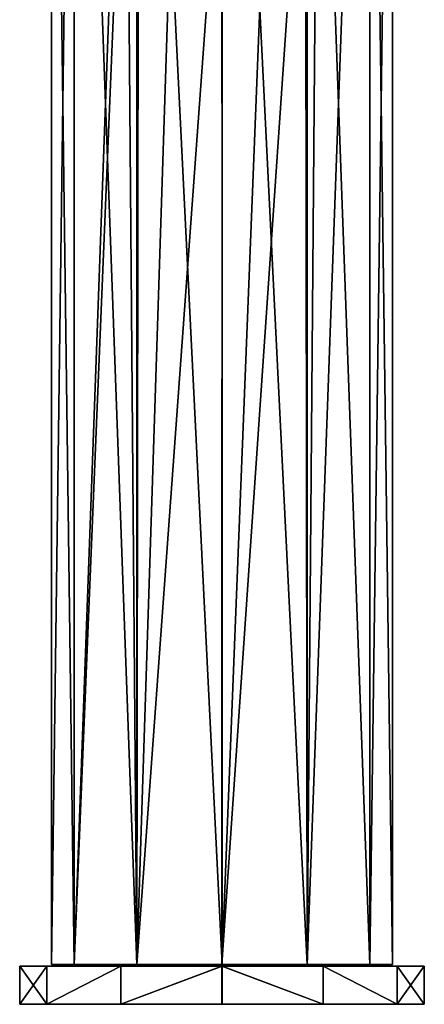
# Model space of a CAD drawing. Header units: metres. Extents: x -26 to 26, y -191 to 67.
# Tile 1 of 6: x -26 to 26, y -191 to -62. Entities that reach past the tile are written whole.
import ezdxf

# ---------------------------------------------------------------- set-up
doc = ezdxf.new("R2010")
doc.units = ezdxf.units.M
doc.layers.add('solid_10531022', color=7, linetype='CONTINUOUS')

msp = doc.modelspace()

# ---------------------------------------------------------------- linework, layer by layer
at = {"layer": 'solid_10531022'}
for points in [[(-19.355635, -185.5, 11.175054), (-22.35, 40), (-22.35, -185.5)], [(-19.355635, 40, -11.175054), (-22.35, -185.5), (-22.35, 40)], [(-19.355635, 40, -11.175054), (-19.355629, -185.5, -11.175066), (-22.35, -185.5)], [(-19.355635, -185.5, 11.175054), (-19.355629, 40, 11.175066), (-22.35, 40)], [(-19.355635, -185.5, 11.175054), (-11.174869, -185.5, 19.355728), (-19.355629, 40, 11.175066)], [(-19.355635, 40, -11.175054), (-11.174869, 40, -19.355728), (-19.355629, -185.5, -11.175066)], [(-11.174869, -185.5, 19.355728), (-11.174864, 40, 19.35573), (-19.355629, 40, 11.175066)], [(-12.500051, -19.499985, -18.52758), (-19.355629, -185.5, -11.175066), (-11.174869, 40, -19.355728)], [(-11.174869, -185.5, 19.355728), (0.000002, -185.5, 22.349997), (-11.174864, 40, 19.35573)], [(0.000002, -185.5, 22.349997), (-0.000002, 40, 22.349997), (-11.174864, 40, 19.35573)], [(11.174864, -185.5, 19.35573), (11.174869, 40, 19.355728), (-0.000002, 40, 22.349997)], [(0.000002, -185.5, 22.349997), (11.174864, -185.5, 19.35573), (-0.000002, 40, 22.349997)], [(11.174864, -185.5, 19.35573), (19.355629, -185.5, 11.175066), (11.174869, 40, 19.355728)], [(19.355629, -185.5, 11.175066), (19.355635, 40, 11.175054), (11.174869, 40, 19.355728)], [(19.355629, 40, -11.175066), (19.355635, -185.5, -11.175054), (11.174869, -185.5, -19.355728)], [(12.500051, -19.500015, -18.52758), (19.355629, 40, -11.175066), (11.174869, -185.5, -19.355728)], [(19.355629, -185.5, 11.175066), (22.35, -185.5), (19.355635, 40, 11.175054)], [(19.355629, 40, -11.175066), (22.35, 40), (19.355635, -185.5, -11.175054)], [(22.35, -185.5), (22.35, 40), (19.355635, 40, 11.175054)], [(19.355635, -185.5, -11.175054), (22.35, 40), (22.35, -185.5)], [(-12.500051, -19.499985, -18.52758), (-11.174864, -185.5, -19.35573), (-19.355629, -185.5, -11.175066)], [(-12.500051, -19.499985, -18.52758), (-10.945591, -25.536806, -19.486317), (-11.174864, -185.5, -19.35573)], [(10.945533, -25.536915, -19.486349), (12.500051, -19.500015, -18.52758), (11.174869, -185.5, -19.355728)], [(-10.945591, -25.536806, -19.486317), (-6.141292, -30.387398, -21.489697), (-11.174864, -185.5, -19.35573)], [(10.945533, -25.536915, -19.486349), (11.174869, -185.5, -19.355728), (-0.000002, -185.5, -22.349997)], [(6.141371, -30.387352, -21.489674), (10.945533, -25.536915, -19.486349), (-0.000002, -185.5, -22.349997)], [(-6.141292, -30.387398, -21.489697), (0, -32, -22.35), (-11.174864, -185.5, -19.35573)], [(0, -32, -22.35), (6.141371, -30.387352, -21.489674), (-0.000002, -185.5, -22.349997)], [(0, -32, -22.35), (-0.000002, -185.5, -22.349997), (-11.174864, -185.5, -19.35573)], [(-15.501822, -185.5, 8.950045), (-19.355635, -185.5, 11.175054), (-22.35, -185.5)], [(-17.899994, -185.5, -0.000055), (-22.35, -185.5), (-19.355629, -185.5, -11.175066)], [(-17.899994, -185.5, -0.000055), (-15.501822, -185.5, 8.950045), (-22.35, -185.5)], [(-8.95, -185.5, 15.501855), (-11.174869, -185.5, 19.355728), (-19.355635, -185.5, 11.175054)], [(-15.501822, -185.5, 8.950045), (-8.95, -185.5, 15.501855), (-19.355635, -185.5, 11.175054)], [(-8.950045, -185.5, -15.501822), (-19.355629, -185.5, -11.175066), (-11.174864, -185.5, -19.35573)], [(-15.501855, -185.5, -8.95), (-17.899994, -185.5, -0.000055), (-19.355629, -185.5, -11.175066)], [(-8.950045, -185.5, -15.501822), (-15.501855, -185.5, -8.95), (-19.355629, -185.5, -11.175066)], [(-17.900005, -185.699997, 0.000062), (-17.899994, -185.5, -0.000055), (-15.501855, -185.5, -8.95)], [(-15.501854, -185.699997, 8.950012), (-17.899994, -185.5, -0.000055), (-17.900005, -185.699997, 0.000062)], [(-17.900005, -185.699997, 0.000062), (-15.501855, -185.5, -8.95), (-15.501855, -185.699997, -8.95)], [(-15.501854, -185.699997, 8.950012), (-15.501822, -185.5, 8.950045), (-17.899994, -185.5, -0.000055)], [(-15.501855, -185.699997, -8.95), (-15.501855, -185.5, -8.95), (-8.950045, -185.5, -15.501822)], [(-15.501855, -185.699997, -8.95), (-8.950045, -185.5, -15.501822), (-8.949881, -185.699997, -15.501931)], [(-8.949911, -185.699997, 15.501906), (-15.501822, -185.5, 8.950045), (-15.501854, -185.699997, 8.950012)], [(-8.949911, -185.699997, 15.501906), (-8.95, -185.5, 15.501855), (-15.501822, -185.5, 8.950045)], [(-11.174869, -185.5, 19.355728), (11.174864, -185.5, 19.35573), (0.000002, -185.5, 22.349997)], [(-0.000055, -185.5, 17.899994), (11.174864, -185.5, 19.35573), (-11.174869, -185.5, 19.355728)], [(-8.95, -185.5, 15.501855), (-0.000055, -185.5, 17.899994), (-11.174869, -185.5, 19.355728)], [(-11.174864, -185.5, -19.35573), (-0.000002, -185.5, -22.349997), (11.174869, -185.5, -19.355728)], [(0.000055, -185.5, -17.899994), (-11.174864, -185.5, -19.35573), (11.174869, -185.5, -19.355728)], [(0.000055, -185.5, -17.899994), (-8.950045, -185.5, -15.501822), (-11.174864, -185.5, -19.35573)], [(-8.949881, -185.699997, -15.501931), (-8.950045, -185.5, -15.501822), (0.000055, -185.5, -17.899994)], [(-8.949911, -185.699997, 15.501906), (-0.000055, -185.5, 17.899994), (-8.95, -185.5, 15.501855)], [(0.000044, -185.699997, 17.900005), (-0.000055, -185.5, 17.899994), (-8.949911, -185.699997, 15.501906)], [(-8.949881, -185.699997, -15.501931), (0.000055, -185.5, -17.899994), (-0.000044, -185.699997, -17.900005)], [(-0.000055, -185.5, 17.899994), (8.950045, -185.5, 15.501822), (11.174864, -185.5, 19.35573)], [(8.949881, -185.699997, 15.501931), (8.950045, -185.5, 15.501822), (-0.000055, -185.5, 17.899994)], [(8.949881, -185.699997, 15.501931), (-0.000055, -185.5, 17.899994), (0.000044, -185.699997, 17.900005)], [(-0.000044, -185.699997, -17.900005), (0.000055, -185.5, -17.899994), (8.949911, -185.699997, -15.501906)], [(8.95, -185.5, -15.501855), (0.000055, -185.5, -17.899994), (11.174869, -185.5, -19.355728)], [(8.949911, -185.699997, -15.501906), (0.000055, -185.5, -17.899994), (8.95, -185.5, -15.501855)], [(8.949881, -185.699997, 15.501931), (15.501855, -185.699997, 8.95), (8.950045, -185.5, 15.501822)], [(8.949911, -185.699997, -15.501906), (8.95, -185.5, -15.501855), (15.501822, -185.5, -8.950045)], [(8.949911, -185.699997, -15.501906), (15.501822, -185.5, -8.950045), (15.501854, -185.699997, -8.950012)], [(8.95, -185.5, -15.501855), (11.174869, -185.5, -19.355728), (19.355635, -185.5, -11.175054)], [(15.501822, -185.5, -8.950045), (8.95, -185.5, -15.501855), (19.355635, -185.5, -11.175054)], [(8.950045, -185.5, 15.501822), (19.355629, -185.5, 11.175066), (11.174864, -185.5, 19.35573)], [(8.950045, -185.5, 15.501822), (15.501855, -185.5, 8.95), (19.355629, -185.5, 11.175066)], [(15.501855, -185.699997, 8.95), (15.501855, -185.5, 8.95), (8.950045, -185.5, 15.501822)], [(15.501822, -185.5, -8.950045), (19.355635, -185.5, -11.175054), (22.35, -185.5)], [(17.899994, -185.5, 0.000055), (15.501822, -185.5, -8.950045), (22.35, -185.5)], [(15.501854, -185.699997, -8.950012), (15.501822, -185.5, -8.950045), (17.899994, -185.5, 0.000055)], [(15.501854, -185.699997, -8.950012), (17.899994, -185.5, 0.000055), (17.900005, -185.699997, -0.000062)], [(17.899994, -185.5, 0.000055), (19.355629, -185.5, 11.175066), (15.501855, -185.5, 8.95)], [(17.900005, -185.699997, -0.000062), (17.899994, -185.5, 0.000055), (15.501855, -185.5, 8.95)], [(17.900005, -185.699997, -0.000062), (15.501855, -185.5, 8.95), (15.501855, -185.699997, 8.95)], [(17.899994, -185.5, 0.000055), (22.35, -185.5), (19.355629, -185.5, 11.175066)], [(-22.949673, -185.699997, -13.25), (-22.949673, -190.699997, -13.25), (-26.499992, -190.699997, -0.000442)], [(-26.499992, -185.699997, -0.000399), (-26.499992, -190.699997, -0.000442), (-22.949545, -190.699997, 13.250208)], [(-26.499992, -185.699997, -0.000399), (-22.949673, -185.699997, -13.25), (-26.499992, -190.699997, -0.000442)], [(-22.949619, -185.699997, 13.250083), (-26.499992, -185.699997, -0.000399), (-22.949545, -190.699997, 13.250208)], [(-15.501855, -185.699997, -8.95), (-22.949673, -185.699997, -13.25), (-26.499992, -185.699997, -0.000399)], [(-15.501854, -185.699997, 8.950012), (-26.499992, -185.699997, -0.000399), (-22.949619, -185.699997, 13.250083)], [(-17.900005, -185.699997, 0.000062), (-15.501855, -185.699997, -8.95), (-26.499992, -185.699997, -0.000399)], [(-15.501854, -185.699997, 8.950012), (-17.900005, -185.699997, 0.000062), (-26.499992, -185.699997, -0.000399)], [(-13.250379, -185.699997, -22.949446), (-13.250341, -190.699997, -22.949467), (-22.949673, -190.699997, -13.25)], [(-22.949673, -185.699997, -13.25), (-13.250379, -185.699997, -22.949446), (-22.949673, -190.699997, -13.25)], [(-8.949881, -185.699997, -15.501931), (-13.250379, -185.699997, -22.949446), (-22.949673, -185.699997, -13.25)], [(-15.501855, -185.699997, -8.95), (-8.949881, -185.699997, -15.501931), (-22.949673, -185.699997, -13.25)], [(-13.250134, -185.699997, 22.949604), (-22.949619, -185.699997, 13.250083), (-22.949545, -190.699997, 13.250208)], [(-0.000244, -185.699997, 26.499992), (-22.949619, -185.699997, 13.250083), (-13.250134, -185.699997, 22.949604)], [(13.250379, -185.699997, 22.949446), (-22.949619, -185.699997, 13.250083), (-0.000244, -185.699997, 26.499992)], [(-8.949911, -185.699997, 15.501906), (-22.949619, -185.699997, 13.250083), (13.250379, -185.699997, 22.949446)], [(-8.949911, -185.699997, 15.501906), (-15.501854, -185.699997, 8.950012), (-22.949619, -185.699997, 13.250083)], [(-13.250134, -185.699997, 22.949604), (-22.949545, -190.699997, 13.250208), (-13.249874, -190.699997, 22.949755)], [(-13.250379, -185.699997, -22.949446), (0.000244, -185.699997, -26.499992), (-13.250341, -190.699997, -22.949467)], [(-13.250379, -185.699997, -22.949446), (22.949619, -185.699997, -13.250083), (0.000244, -185.699997, -26.499992)], [(8.949911, -185.699997, -15.501906), (22.949619, -185.699997, -13.250083), (-13.250379, -185.699997, -22.949446)], [(-0.000044, -185.699997, -17.900005), (8.949911, -185.699997, -15.501906), (-13.250379, -185.699997, -22.949446)], [(-8.949881, -185.699997, -15.501931), (-0.000044, -185.699997, -17.900005), (-13.250379, -185.699997, -22.949446)], [(0.000244, -185.699997, -26.499992), (0.000099, -190.699997, -26.499994), (-13.250341, -190.699997, -22.949467)], [(-0.000244, -185.699997, 26.499992), (-13.250134, -185.699997, 22.949604), (-13.249874, -190.699997, 22.949755)], [(-0.000244, -185.699997, 26.499992), (-13.249874, -190.699997, 22.949755), (-0.000099, -190.699997, 26.499994)], [(0.000044, -185.699997, 17.900005), (-8.949911, -185.699997, 15.501906), (13.250379, -185.699997, 22.949446)], [(-0.000244, -185.699997, 26.499992), (-0.000099, -190.699997, 26.499994), (13.250341, -190.699997, 22.949467)], [(13.250379, -185.699997, 22.949446), (-0.000244, -185.699997, 26.499992), (13.250341, -190.699997, 22.949467)], [(8.949881, -185.699997, 15.501931), (0.000044, -185.699997, 17.900005), (13.250379, -185.699997, 22.949446)], [(0.000244, -185.699997, -26.499992), (13.249874, -190.699997, -22.949755), (0.000099, -190.699997, -26.499994)], [(0.000244, -185.699997, -26.499992), (13.250134, -185.699997, -22.949604), (13.249874, -190.699997, -22.949755)], [(0.000244, -185.699997, -26.499992), (22.949619, -185.699997, -13.250083), (13.250134, -185.699997, -22.949604)], [(8.949881, -185.699997, 15.501931), (13.250379, -185.699997, 22.949446), (22.949673, -185.699997, 13.25)], [(8.949881, -185.699997, 15.501931), (22.949673, -185.699997, 13.25), (15.501855, -185.699997, 8.95)], [(8.949911, -185.699997, -15.501906), (15.501854, -185.699997, -8.950012), (22.949619, -185.699997, -13.250083)], [(13.250134, -185.699997, -22.949604), (22.949545, -190.699997, -13.250208), (13.249874, -190.699997, -22.949755)], [(13.250134, -185.699997, -22.949604), (22.949619, -185.699997, -13.250083), (22.949545, -190.699997, -13.250208)], [(13.250379, -185.699997, 22.949446), (13.250341, -190.699997, 22.949467), (22.949673, -190.699997, 13.25)], [(13.250379, -185.699997, 22.949446), (22.949673, -190.699997, 13.25), (22.949673, -185.699997, 13.25)], [(15.501854, -185.699997, -8.950012), (26.499992, -185.699997, 0.000399), (22.949619, -185.699997, -13.250083)], [(15.501854, -185.699997, -8.950012), (17.900005, -185.699997, -0.000062), (26.499992, -185.699997, 0.000399)], [(15.501855, -185.699997, 8.95), (22.949673, -185.699997, 13.25), (26.499992, -185.699997, 0.000399)], [(17.900005, -185.699997, -0.000062), (15.501855, -185.699997, 8.95), (26.499992, -185.699997, 0.000399)], [(26.499992, -185.699997, 0.000399), (26.499992, -190.699997, 0.000442), (22.949545, -190.699997, -13.250208)], [(22.949619, -185.699997, -13.250083), (26.499992, -185.699997, 0.000399), (22.949545, -190.699997, -13.250208)], [(22.949673, -185.699997, 13.25), (22.949673, -190.699997, 13.25), (26.499992, -190.699997, 0.000442)], [(26.499992, -185.699997, 0.000399), (22.949673, -185.699997, 13.25), (26.499992, -190.699997, 0.000442)], [(13.250341, -190.699997, 22.949467), (-26.499992, -190.699997, -0.000442), (-22.949673, -190.699997, -13.25)], [(-0.000099, -190.699997, 26.499994), (-22.949545, -190.699997, 13.250208), (-26.499992, -190.699997, -0.000442)], [(13.250341, -190.699997, 22.949467), (-0.000099, -190.699997, 26.499994), (-26.499992, -190.699997, -0.000442)], [(-22.949673, -190.699997, -13.25), (-13.250341, -190.699997, -22.949467), (22.949673, -190.699997, 13.25)], [(13.250341, -190.699997, 22.949467), (-22.949673, -190.699997, -13.25), (22.949673, -190.699997, 13.25)], [(-0.000099, -190.699997, 26.499994), (-13.249874, -190.699997, 22.949755), (-22.949545, -190.699997, 13.250208)], [(-13.250341, -190.699997, -22.949467), (26.499992, -190.699997, 0.000442), (22.949673, -190.699997, 13.25)], [(-13.250341, -190.699997, -22.949467), (0.000099, -190.699997, -26.499994), (26.499992, -190.699997, 0.000442)], [(0.000099, -190.699997, -26.499994), (22.949545, -190.699997, -13.250208), (26.499992, -190.699997, 0.000442)], [(0.000099, -190.699997, -26.499994), (13.249874, -190.699997, -22.949755), (22.949545, -190.699997, -13.250208)]]:
    msp.add_3dface(points, dxfattribs=at)

doc.saveas('drawing.dxf')
